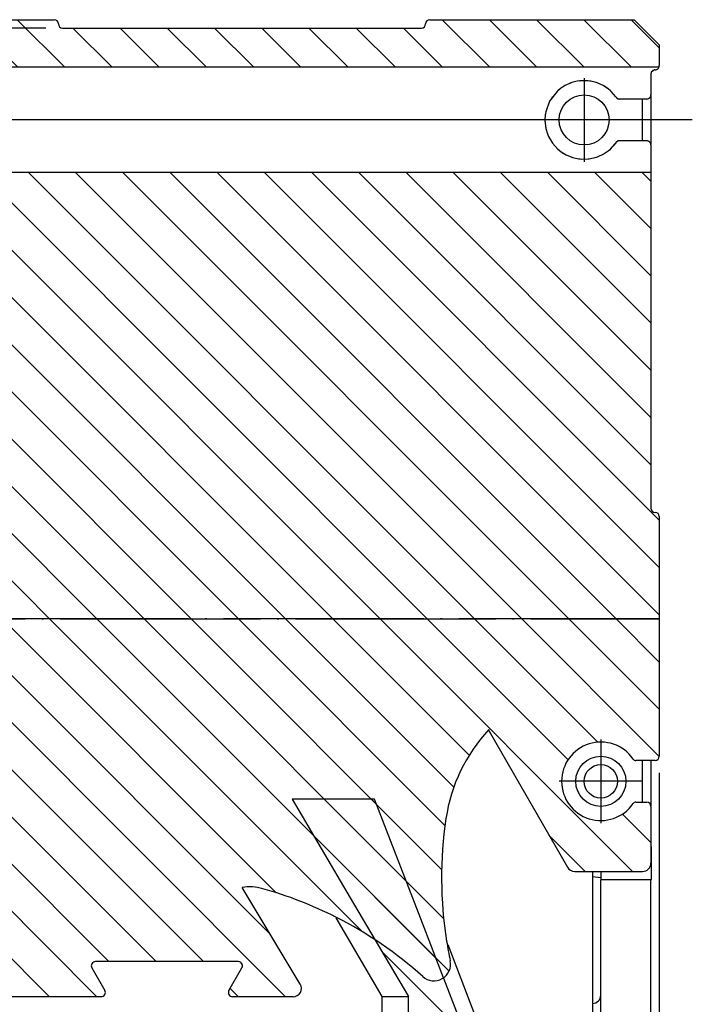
# Model space of a CAD drawing. Header units: inches. Extents: x -381 to 25822, y -418 to 176.
# Tile 4 of 48: x -281 to -241, y -103 to -44. Entities that reach past the tile are written whole.
import ezdxf

# ---------------------------------------------------------------- set-up
doc = ezdxf.new("R2010")
doc.units = ezdxf.units.IN
doc.linetypes.add('DOT_CENTER', pattern=[14, 12, -1, 0, -1])
doc.layers.add('1', color=7, linetype='Continuous')
doc.styles.add('CONVERTER_12', font='txt.shx', dxfattribs={"width": 0.9})
doc.dimstyles.new('ME10_DIM_10', dxfattribs={"dimtxt": 2, "dimasz": 2, "dimexe": 1, "dimexo": 1, "dimgap": 1, "dimtad": 1, "dimdec": 0, "dimdsep": 46, "dimtxsty": 'CONVERTER_12', "dimsah": 1, "dimcen": 0.09, "dimclrd": 2, "dimclre": 2, "dimclrt": 2, "dimadec": 0, "dimazin": 0, "dimtol": 1, "dimtp": 2.5, "dimtm": 0.5, "dimtfac": 0.75, "dimtdec": 1, "dimtix": 1, "dimtmove": 0, "dimatfit": 3, "dimfxl": 1, "dimtolj": 1, "dimtzin": 0, "dimarcsym": 0})
doc.dimstyles.new('ME10_DIM_11', dxfattribs={"dimtxt": 2, "dimasz": 2, "dimexe": 1, "dimexo": 1, "dimgap": 1, "dimtad": 1, "dimdsep": 46, "dimtxsty": 'CONVERTER_12', "dimsah": 1, "dimcen": 0.09, "dimclrd": 2, "dimclre": 2, "dimclrt": 2, "dimadec": 0, "dimazin": 0, "dimtol": 1, "dimtp": 2.5, "dimtm": 0.5, "dimtfac": 0.75, "dimtdec": 1, "dimtix": 1, "dimtmove": 0, "dimatfit": 3, "dimfxl": 1, "dimtolj": 1, "dimtzin": 0, "dimarcsym": 0})
doc.dimstyles.new('ME10_DIM_12', dxfattribs={"dimtxt": 2, "dimasz": 2, "dimexe": 1, "dimexo": 1, "dimgap": 1, "dimtad": 1, "dimdsep": 46, "dimtxsty": 'CONVERTER_12', "dimsah": 1, "dimcen": 0.09, "dimclrd": 2, "dimclre": 2, "dimclrt": 2, "dimadec": 0, "dimazin": 0, "dimtol": 1, "dimtp": 1.5, "dimtm": 1.5, "dimtfac": 0.75, "dimtdec": 1, "dimtix": 1, "dimtmove": 0, "dimatfit": 3, "dimfxl": 1, "dimtolj": 1, "dimtzin": 0, "dimarcsym": 0})
doc.dimstyles.new('ME10_DIM_14', dxfattribs={"dimtxt": 2, "dimasz": 2, "dimexe": 1, "dimexo": 1, "dimgap": 1, "dimtad": 1, "dimdsep": 46, "dimtxsty": 'CONVERTER_12', "dimsah": 1, "dimcen": 0.09, "dimclrd": 2, "dimclre": 2, "dimclrt": 2, "dimadec": 0, "dimazin": 0, "dimtol": 1, "dimtp": 1.5, "dimtm": 1.5, "dimtfac": 0.75, "dimtdec": 1, "dimtix": 1, "dimtmove": 0, "dimatfit": 3, "dimfxl": 1, "dimtolj": 1, "dimtzin": 0, "dimarcsym": 0})
pattern_1 = [(-45, (0, 0), (1.414213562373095, 1.414213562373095), [])]

# ---------------------------------------------------------------- blocks, each defined once
blk = doc.blocks.new('Modulo_izq__K___1', base_point=(-292.753200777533, -108.4538955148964))
at = {"linetype": 'Continuous'}
h = blk.add_hatch(dxfattribs=at)
h.set_pattern_fill('_USER', color=254, scale=2, angle=-45, pattern_type=0)
h.set_pattern_definition(pattern_1)
edge = h.paths.add_edge_path()
edge.add_line((-292.7531998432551, -44.3022945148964), (-292.7531998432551, -45.15229451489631))
edge.add_line((-292.7531998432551, -45.15229451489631), (-288.5031998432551, -45.15229451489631))
edge.add_line((-288.5031998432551, -45.15229451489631), (-288.5031998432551, -44.3022945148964))
edge.add_arc((-288.7531998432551, -44.3022945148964), 0.25, 0, 90)
edge.add_line((-288.7531998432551, -44.0522945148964), (-292.5031998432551, -44.0522945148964))
edge.add_arc((-292.5031998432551, -44.3022945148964), 0.25, 90, 180)
h = blk.add_hatch(dxfattribs=at)
h.set_pattern_fill('_USER', color=254, scale=2, angle=-45, pattern_type=0)
h.set_pattern_definition(pattern_1)
edge = h.paths.add_edge_path()
edge.add_line((-284.7531998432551, -45.15229451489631), (-286.0031998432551, -45.15229451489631))
edge.add_line((-286.0031998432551, -45.15229451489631), (-286.0031998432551, -44.3022945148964))
edge.add_arc((-285.7531998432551, -44.3022945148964), 0.25, 90, 180, ccw=False)
edge.add_line((-285.7531998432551, -44.0522945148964), (-279.0031998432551, -44.0522945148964))
edge.add_arc((-279.0031998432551, -44.3022945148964), 0.25, 0, 90, ccw=False)
edge.add_arc((-278.5031998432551, -44.3022945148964), 0.25, 180, 270)
edge.add_line((-278.5031998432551, -44.5522945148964), (-257.0031998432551, -44.5522945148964))
edge.add_arc((-257.0031998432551, -44.3022945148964), 0.25, 270, 360)
edge.add_arc((-256.5031998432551, -44.3022945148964), 0.25, 90, 180, ccw=False)
edge.add_line((-256.5031998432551, -44.0522945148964), (-244.2531998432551, -44.0522945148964))
edge.add_line((-244.2531998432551, -44.0522945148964), (-242.7531998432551, -45.5522945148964))
edge.add_line((-242.7531998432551, -45.5522945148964), (-242.7531998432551, -46.8022945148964))
edge.add_arc((-243.0031998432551, -46.80229451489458), 0.2499999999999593, 336.4218215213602, 359.99999999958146, ccw=False)
edge.add_line((-242.7740710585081, -46.90229451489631), (-284.7531998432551, -46.90229451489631))
edge.add_line((-284.7531998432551, -46.90229451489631), (-284.7531998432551, -45.15229451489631))
h = blk.add_hatch(dxfattribs=at)
h.set_pattern_fill('_USER', color=254, scale=2, angle=-45, pattern_type=0)
h.set_pattern_definition(pattern_1)
edge = h.paths.add_edge_path()
edge.add_line((-284.7531998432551, -54.95229451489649), (-292.7531998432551, -54.95229451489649))
edge.add_line((-292.7531998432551, -54.95229451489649), (-292.7531998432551, -58.05229400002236))
edge.add_arc((-292.5032003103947, -58.05229446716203), 0.2499995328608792, 179.9998929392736, 269.9998929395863)
edge.add_arc((-292.503200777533, -58.55229400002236), 0.25, 0, 90, ccw=False)
edge.add_line((-292.253200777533, -58.55229400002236), (-292.253200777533, -76.05229400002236))
edge.add_line((-292.253200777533, -76.05229400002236), (-292.503200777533, -76.05229400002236))
edge.add_arc((-292.503200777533, -76.30229400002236), 0.25, 90, 180)
edge.add_line((-292.753200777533, -76.30229400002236), (-292.753200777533, -79.92708994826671))
edge.add_line((-292.753200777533, -79.92708994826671), (-242.7531998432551, -79.92708994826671))
edge.add_line((-242.7531998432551, -79.92708994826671), (-242.7531998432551, -73.8022945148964))
edge.add_arc((-243.0031998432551, -73.8022945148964), 0.25, 0, 90)
edge.add_arc((-243.0031998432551, -73.3022945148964), 0.25, 180, 270, ccw=False)
edge.add_line((-243.2531998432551, -73.3022945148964), (-243.2567647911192, -53.20229451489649))
edge.add_line((-243.2567647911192, -53.20229451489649), (-284.7531998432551, -53.20229451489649))
edge.add_line((-284.7531998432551, -53.20229451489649), (-284.7531998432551, -54.95229451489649))
h = blk.add_hatch(dxfattribs=at)
h.set_pattern_fill('_USER', color=254, scale=2, angle=-45, pattern_type=0)
h.set_pattern_definition(pattern_1)
edge = h.paths.add_edge_path()
edge.add_line((-247.8222471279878, -95.05229409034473), (-243.7531998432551, -95.0522945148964))
edge.add_arc((-243.7531998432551, -94.5522945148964), 0.5, 270, 360)
edge.add_line((-243.2531998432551, -94.5522945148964), (-243.2531998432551, -91.15609622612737))
edge.add_arc((-243.5031998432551, -91.15609622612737), 0.25, 0, 90)
edge.add_line((-243.5031998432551, -90.90609622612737), (-244.1591470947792, -90.90609622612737))
edge.add_arc((-244.1591470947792, -91.10609622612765), 0.2000000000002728, 90, 145.3454309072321)
edge.add_arc((-246.2567648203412, -89.65609622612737), 2.350000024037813, 34.654568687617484, 325.3454313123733, ccw=False)
edge.add_arc((-244.1591470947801, -88.20609622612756), 0.1999999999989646, 214.6545690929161, 270)
edge.add_line((-244.1591470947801, -88.40609622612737), (-243.0031998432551, -88.40609622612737))
edge.add_arc((-243.0031998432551, -88.15609622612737), 0.25, 270, 360)
edge.add_line((-242.7531998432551, -88.15609622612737), (-242.7531998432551, -79.92708994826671))
edge.add_line((-242.7531998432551, -79.92708994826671), (-292.753200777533, -79.92708994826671))
edge.add_line((-292.753200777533, -79.92708994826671), (-292.753200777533, -81.2557785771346))
edge.add_arc((-292.503200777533, -81.2557785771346), 0.25, 180, 201.3067196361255)
edge.add_line((-292.7361129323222, -81.34661870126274), (-292.132115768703, -82.89525463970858))
edge.add_arc((-291.8992107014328, -82.80441727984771), 0.2499923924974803, 201.3067196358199, 291.6884654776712)
edge.add_arc((-291.7144315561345, -83.26901877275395), 0.2500054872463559, 21.604868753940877, 111.6884847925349, ccw=False)
edge.add_line((-291.4819901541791, -83.17696586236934), (-287.7707645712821, -92.5481342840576))
edge.add_arc((-288.0032007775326, -92.64018504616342), 0.2499998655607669, 5.461151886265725e-07, 21.604849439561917, ccw=False)
edge.add_line((-287.7532009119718, -92.64018504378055), (-287.753200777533, -102.0522940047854))
edge.add_arc((-287.253200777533, -102.0522940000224), 0.5, 180.0000005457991, 270)
edge.add_line((-287.253200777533, -102.5522940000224), (-276.1862134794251, -102.5522940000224))
edge.add_arc((-276.1862134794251, -102.3022940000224), 0.25, 270, 390.0000000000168)
edge.add_line((-275.9697071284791, -102.1772940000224), (-276.7491299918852, -100.8272940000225))
edge.add_arc((-276.5326237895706, -100.7022942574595), 0.2499997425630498, 89.99996593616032, 209.9999659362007, ccw=False)
edge.add_line((-276.5326236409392, -100.4522945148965), (-267.9737779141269, -100.4522945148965))
edge.add_arc((-267.9737777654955, -100.7022942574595), 0.2499997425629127, -29.9999659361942, 90.00003406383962, ccw=False)
edge.add_line((-267.7572715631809, -100.8272940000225), (-268.536694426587, -102.1772940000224))
edge.add_arc((-268.320188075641, -102.3022940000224), 0.2499999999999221, 149.9999999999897, 270.0000000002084)
edge.add_line((-268.3201880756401, -102.5522940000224), (-264.6914701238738, -102.5522940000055))
edge.add_arc((-264.6914701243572, -102.0522940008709), 0.4999999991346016, 270.0000000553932, 391.0161127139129)
edge.add_line((-264.2629589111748, -101.7946544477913), (-267.744107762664, -96.00473864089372))
edge.add_arc((-267.3204239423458, -98.9746699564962), 2.999999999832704, 74.41378556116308, 98.11890807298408, ccw=False)
edge.add_arc((-272.9628734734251, -119.2024420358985), 23.99999999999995, 63.162494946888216, 74.41378554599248, ccw=False)
edge.add_arc((-272.9628734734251, -119.2024420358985), 23.99999999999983, 48.06829312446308, 63.16249494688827, ccw=False)
edge.add_arc((-256.2567647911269, -100.6038955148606), 0.9999999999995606, 228.068293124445, 371.9317068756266)
edge.add_arc((-231.7968966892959, -95.43525425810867), 23.99999999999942, 189.0941509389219, 191.9317068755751, ccw=False)
edge.add_arc((-231.7968966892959, -95.43525425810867), 23.99999999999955, 171.5012243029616, 189.0941509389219, ccw=False)
edge.add_arc((-245.6431629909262, -93.3662183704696), 9.99999999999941, 137.1190173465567, 171.5012243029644, ccw=False)
edge.add_arc((-252.7229045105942, -86.52946592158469), 0.2499997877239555, 187.3483929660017, 209.8944074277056)
edge.add_line((-252.9396406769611, -86.65406659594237), (-248.2557194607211, -94.80149586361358))
edge.add_arc((-247.8222471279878, -94.5522945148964), 0.4999995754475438, 209.8944074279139, 270)
at = {"color": 7, "linetype": 'Continuous'}
for p, q in [((-288.7531998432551, -44.0522945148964), (-292.5031998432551, -44.0522945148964)), ((-285.7531998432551, -44.0522945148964), (-279.0031998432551, -44.0522945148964)), ((-256.5031998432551, -44.0522945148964), (-244.2531998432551, -44.0522945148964)), ((-244.2531998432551, -44.0522945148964), (-242.7531998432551, -45.5522945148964)), ((-292.7531998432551, -45.15229451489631), (-292.7531998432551, -44.3022945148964)), ((-288.5032017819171, -44.55389551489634), (-286.003201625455, -44.55389551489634)), ((-288.5031998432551, -44.3022945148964), (-288.5031998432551, -45.15229451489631)), ((-286.0031998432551, -45.15229451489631), (-286.0031998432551, -44.3022945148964)), ((-278.5031998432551, -44.5522945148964), (-257.0031998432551, -44.5522945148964)), ((-288.5031998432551, -45.15229451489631), (-292.7531998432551, -45.15229451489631)), ((-292.7531998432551, -45.15229451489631), (-292.7531998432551, -49.75229451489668)), ((-286.0031998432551, -45.05389551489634), (-288.5031998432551, -45.05389551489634)), ((-288.5031998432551, -45.15229451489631), (-288.5031998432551, -45.95824176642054)), ((-284.7531998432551, -45.15229451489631), (-286.0031998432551, -45.15229451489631)), ((-286.0031998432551, -45.15229451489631), (-286.0031998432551, -45.95824176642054)), ((-284.7531998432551, -45.15229451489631), (-284.7531998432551, -46.90229451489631)), ((-288.5106234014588, -46.01230293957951), (-288.5050119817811, -45.98520333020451)), ((-288.5050119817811, -45.98520333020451), (-288.5031998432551, -45.95824176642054)), ((-286.0031998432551, -45.95824176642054), (-286.0027536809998, -45.97153145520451)), ((-286.0027536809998, -45.97153145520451), (-285.9990724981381, -45.99863106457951)), ((-242.7531998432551, -45.5522945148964), (-242.7531998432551, -46.8022945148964)), ((-289.0535616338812, -46.54501778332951), (-289.1389612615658, -46.65317208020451)), ((-288.8262323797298, -46.30966622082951), (-289.0535616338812, -46.54501778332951)), ((-288.5894743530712, -46.12276080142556), (-288.8262323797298, -46.30966622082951)), ((-288.5894743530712, -46.12276080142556), (-288.5685419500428, -46.10605293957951)), ((-288.5685419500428, -46.10605293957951), (-288.5332254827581, -46.06357247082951)), ((-288.5332254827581, -46.06357247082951), (-288.5106234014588, -46.01230293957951)), ((-285.9990724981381, -45.99863106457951), (-285.9914431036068, -46.02573067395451)), ((-285.9914431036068, -46.02573067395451), (-285.9652971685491, -46.07529122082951)), ((-285.9652971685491, -46.07529122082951), (-285.9476999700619, -46.09653145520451)), ((-285.9476999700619, -46.09653145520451), (-285.926928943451, -46.11533028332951)), ((-285.926928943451, -46.11533028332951), (-285.9169253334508, -46.12276080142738)), ((-285.8062319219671, -46.20419747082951), (-285.9169253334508, -46.12276080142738)), ((-285.5628237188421, -46.42319161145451), (-285.8062319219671, -46.20419747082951)), ((-285.3673853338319, -46.65341622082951), (-285.5628237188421, -46.42319161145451)), ((-289.3973917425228, -47.09409004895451), (-289.4974169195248, -47.35825020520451)), ((-289.2961954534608, -46.89462715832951), (-289.3973917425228, -47.09409004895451)), ((-289.2435411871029, -46.80649239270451), (-289.2961954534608, -46.89462715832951)), ((-289.1389612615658, -46.65317208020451), (-289.2435411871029, -46.80649239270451)), ((-285.352351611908, -46.67392403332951), (-285.3673853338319, -46.65341622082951)), ((-285.2102884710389, -46.89438301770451), (-285.352351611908, -46.67392403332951)), ((-285.1816782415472, -46.94614083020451), (-285.2102884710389, -46.89438301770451)), ((-285.0461039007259, -47.24863106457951), (-285.1816782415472, -46.94614083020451)), ((-284.7531998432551, -46.90229451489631), (-284.7531998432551, -47.84064364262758)), ((-242.7740710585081, -46.90229451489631), (-284.7531998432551, -46.90229451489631)), ((-243.0457205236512, -47.05600411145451), (-243.2314123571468, -47.20029122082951)), ((-243.1983474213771, -47.14643563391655), (-243.207155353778, -47.1582436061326)), ((-243.1232192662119, -47.08358714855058), (-243.1360353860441, -47.09091518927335)), ((-243.0031998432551, -47.0522945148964), (-243.0457205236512, -47.05600411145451)), ((-243.0031998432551, -47.0522945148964), (-242.9711489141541, -47.05014473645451)), ((-242.9711489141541, -47.05014473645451), (-242.9592642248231, -47.04843575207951)), ((-242.9592642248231, -47.04843575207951), (-242.943286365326, -47.04501778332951)), ((-242.943286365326, -47.04501778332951), (-242.9243673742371, -47.03964668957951)), ((-242.9243673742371, -47.03964668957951), (-242.8612360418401, -47.00815254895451)), ((-242.8612360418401, -47.00815254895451), (-242.8485578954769, -46.99863106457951)), ((-242.8485578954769, -46.99863106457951), (-242.8327669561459, -46.98520333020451)), ((-242.8327669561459, -46.98520333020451), (-242.80880874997, -46.95956856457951)), ((-242.80880874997, -46.95956856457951), (-242.7858862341, -46.92587715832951)), ((-242.7858862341, -46.92587715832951), (-242.7740710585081, -46.90229451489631)), ((-289.5798143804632, -47.72470528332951), (-289.598933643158, -47.91440254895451)), ((-289.5118936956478, -47.40683418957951), (-289.5798143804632, -47.72470528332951)), ((-289.4974169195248, -47.35825020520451), (-289.5118936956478, -47.40683418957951)), ((-285.009040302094, -47.35825020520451), (-285.0461039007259, -47.24863106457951)), ((-284.9553255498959, -47.56332833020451), (-285.009040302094, -47.35825020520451)), ((-284.9089731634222, -47.89120918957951), (-284.9553255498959, -47.56332833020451)), ((-247.6632418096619, -47.73935372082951), (-247.9839968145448, -47.81918770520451)), ((-247.503402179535, -47.71689278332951), (-247.6632418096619, -47.73935372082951)), ((-247.432507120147, -47.71317338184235), (-247.5523132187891, -47.72376584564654)), ((-247.2567648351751, -47.70395333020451), (-247.503402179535, -47.71689278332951)), ((-247.0103010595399, -47.71689278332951), (-247.2567648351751, -47.70395333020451)), ((-246.8502859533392, -47.73935372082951), (-247.0103010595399, -47.71689278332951)), ((-246.7906042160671, -47.7542156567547), (-246.918056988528, -47.72984086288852)), ((-246.5296930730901, -47.81918770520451), (-246.8502859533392, -47.73935372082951)), ((-243.2451970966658, -47.24207799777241), (-243.2531998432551, -47.3022945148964)), ((-243.2531998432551, -47.3022945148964), (-243.2531998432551, -48.55389551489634)), ((-243.2451970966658, -47.24207799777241), (-243.248038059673, -47.25397437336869)), ((-243.2314123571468, -47.20029122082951), (-243.2451970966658, -47.24207799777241)), ((-289.598933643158, -47.91440254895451), (-289.6031641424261, -48.05356270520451)), ((-289.6031641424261, -48.05356270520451), (-289.5581011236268, -48.51327950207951)), ((-284.9255403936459, -48.37802559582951), (-284.908805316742, -48.21664864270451)), ((-284.9074663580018, -47.91440254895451), (-284.9089731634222, -47.89120918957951)), ((-284.908805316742, -48.21664864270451), (-284.9074663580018, -47.91440254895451)), ((-284.7531998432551, -47.84064364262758), (-284.7531998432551, -53.20229451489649)), ((-248.868068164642, -48.34335762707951), (-249.3255838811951, -48.93930489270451)), ((-248.8279833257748, -48.30649239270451), (-248.8917893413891, -48.37030369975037)), ((-248.8279833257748, -48.30649239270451), (-248.868068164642, -48.34335762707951)), ((-248.6717047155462, -48.17758614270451), (-248.8279833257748, -48.30649239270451)), ((-248.6468645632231, -48.16112837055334), (-248.753328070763, -48.24491308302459)), ((-248.434030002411, -48.02011543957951), (-248.6717047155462, -48.17758614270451)), ((-248.3873366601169, -47.99848252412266), (-248.5042322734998, -48.06662775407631)), ((-248.0467117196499, -47.84064364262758), (-248.434030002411, -48.02011543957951)), ((-247.9839968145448, -47.81918770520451), (-248.1136896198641, -47.87170249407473)), ((-247.9839968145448, -47.81918770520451), (-248.0467117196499, -47.84064364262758)), ((-246.4668178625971, -47.84064364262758), (-246.579283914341, -47.80683860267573)), ((-246.4668178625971, -47.84064364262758), (-246.5296930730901, -47.81918770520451)), ((-246.0788721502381, -48.02035958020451), (-246.4668178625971, -47.84064364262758)), ((-245.8242124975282, -48.19101387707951), (-246.0788721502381, -48.02035958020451)), ((-245.8242124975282, -48.19101387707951), (-246.030620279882, -48.0526944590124)), ((-245.6850695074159, -48.30673653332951), (-245.8242124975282, -48.19101387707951)), ((-245.6289919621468, -48.36175951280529), (-245.7012889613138, -48.29324711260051)), ((-245.6449732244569, -48.34360176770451), (-245.6850695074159, -48.30673653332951)), ((-289.5581011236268, -48.51327950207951), (-289.5126528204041, -48.70151192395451)), ((-289.5126528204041, -48.70151192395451), (-289.421500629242, -48.96200997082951)), ((-285.0849031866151, -48.96200997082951), (-285.0444216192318, -48.85800606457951)), ((-285.0444216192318, -48.85800606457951), (-284.9545778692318, -48.54404122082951)), ((-284.9545778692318, -48.54404122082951), (-284.948306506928, -48.51327950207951)), ((-284.948306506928, -48.51327950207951), (-284.9255403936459, -48.37802559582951)), ((-249.3006569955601, -48.89949229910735), (-249.3492637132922, -48.98749632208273)), ((-249.150699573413, -48.66441279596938), (-249.1818024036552, -48.70966073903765)), ((-245.355964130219, -48.67197090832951), (-245.6449732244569, -48.34360176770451)), ((-245.323666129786, -48.7176210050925), (-245.355964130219, -48.67197090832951)), ((-245.323666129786, -48.7176210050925), (-245.3030962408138, -48.74277168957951)), ((-245.323666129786, -48.7176210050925), (-245.2210192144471, -48.79404122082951)), ((-245.3030962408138, -48.74277168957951), (-245.292916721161, -48.75253731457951)), ((-245.292916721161, -48.75253731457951), (-245.2823805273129, -48.76132637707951)), ((-245.2823805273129, -48.76132637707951), (-245.2341799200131, -48.78940254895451)), ((-245.2341799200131, -48.78940254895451), (-245.2210192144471, -48.79404122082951)), ((-245.2210192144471, -48.79404122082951), (-245.208098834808, -48.79770333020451)), ((-245.208098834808, -48.79770333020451), (-245.1801046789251, -48.80283028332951)), ((-245.208098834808, -48.79770333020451), (-245.1801046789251, -48.80283028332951)), ((-245.1801046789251, -48.80283028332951), (-245.1591470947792, -48.80389551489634)), ((-243.5031998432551, -48.80389551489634), (-245.1591470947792, -48.80389551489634)), ((-243.7567657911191, -51.30389551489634), (-243.7567657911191, -48.80389551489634)), ((-243.5031998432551, -48.80389551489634), (-243.4770616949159, -48.80258614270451)), ((-243.5031998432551, -48.80389551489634), (-243.4770616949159, -48.80258614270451)), ((-243.4770616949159, -48.80258614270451), (-243.464469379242, -48.80087715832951)), ((-243.464469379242, -48.80087715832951), (-243.3780226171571, -48.77035958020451)), ((-243.464469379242, -48.80087715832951), (-243.3933557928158, -48.77841622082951)), ((-243.3933557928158, -48.77841622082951), (-243.3780226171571, -48.77035958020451)), ((-243.3780226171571, -48.77035958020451), (-243.3586859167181, -48.75790840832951)), ((-243.3586859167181, -48.75790840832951), (-243.335807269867, -48.73959786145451)), ((-243.335807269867, -48.73959786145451), (-243.3212046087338, -48.72519356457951)), ((-243.3212046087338, -48.72519356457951), (-243.3008913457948, -48.70077950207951)), ((-243.3008913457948, -48.70077950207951), (-243.2914843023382, -48.68686348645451)), ((-243.2914843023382, -48.68686348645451), (-243.2747034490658, -48.65536934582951)), ((-243.2747034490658, -48.65536934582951), (-243.2627043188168, -48.62216622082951)), ((-243.2627043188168, -48.62216622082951), (-243.2586340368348, -48.60580879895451)), ((-243.2586340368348, -48.60580879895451), (-243.2531998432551, -48.55389551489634)), ((-243.2567647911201, -48.5940942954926), (-243.2531998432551, -48.55389551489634)), ((-243.2567647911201, -48.5940942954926), (-243.2567647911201, -51.5139363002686)), ((-289.421500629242, -48.96200997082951), (-289.400187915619, -49.01132637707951)), ((-289.400187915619, -49.01132637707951), (-289.246135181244, -49.30112129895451)), ((-289.246135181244, -49.30112129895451), (-289.0531877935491, -49.56650215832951)), ((-285.4626955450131, -49.57748848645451), (-285.3520998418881, -49.43710762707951)), ((-285.3520998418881, -49.43710762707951), (-285.1781229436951, -49.15878731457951)), ((-285.1781229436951, -49.15878731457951), (-285.0849031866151, -48.96200997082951)), ((-249.3255838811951, -48.93930489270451), (-249.5549940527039, -49.56406075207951)), ((-292.7531998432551, -49.75229451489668), (-292.4532005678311, -50.0522945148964)), ((-292.4532005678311, -50.0522945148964), (-292.7531998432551, -50.35229306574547)), ((-289.0531877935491, -49.56650215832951), (-289.0437120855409, -49.57773262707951)), ((-289.0437120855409, -49.57773262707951), (-288.8263697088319, -49.80136543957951)), ((-288.8263697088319, -49.80136543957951), (-288.567798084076, -50.00375801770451)), ((-288.567798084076, -50.00375801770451), (-288.4928558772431, -50.0522945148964)), ((-288.4928558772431, -50.0522945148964), (-288.2830461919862, -50.16830879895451)), ((-286.3730997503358, -50.23495918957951), (-286.078532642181, -50.09116036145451)), ((-286.078532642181, -50.09116036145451), (-286.0135438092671, -50.0522945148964)), ((-286.0135438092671, -50.0522945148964), (-285.805583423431, -49.90683418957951)), ((-285.805583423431, -49.90683418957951), (-285.5625223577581, -49.68784004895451)), ((-285.5625223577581, -49.68784004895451), (-285.4626955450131, -49.57748848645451)), ((-249.5857366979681, -49.74106270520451), (-249.6067346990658, -50.05331856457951)), ((-249.6067346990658, -50.05331856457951), (-249.599341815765, -50.24057442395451)), ((-249.6067346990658, -50.05331856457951), (-249.6055426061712, -50.12924629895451)), ((-249.5580515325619, -49.57870918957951), (-249.5857366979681, -49.74106270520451)), ((-249.541584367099, -49.52271701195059), (-249.5792230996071, -49.70286515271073)), ((-249.5549940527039, -49.56406075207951), (-249.5580515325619, -49.57870918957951)), ((-292.7531998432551, -50.35229306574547), (-292.7531998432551, -54.95229451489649)), ((-288.2830461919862, -50.16830879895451), (-287.9795450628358, -50.29086739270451)), ((-287.9795450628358, -50.29086739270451), (-287.8977503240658, -50.31576973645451)), ((-287.8977503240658, -50.31576973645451), (-287.6606325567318, -50.37021309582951)), ((-287.6606325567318, -50.37021309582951), (-287.3347773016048, -50.40439278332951)), ((-287.3347773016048, -50.40439278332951), (-287.2532000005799, -50.40585762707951)), ((-287.2532000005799, -50.40585762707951), (-287.0081743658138, -50.39291817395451)), ((-287.0081743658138, -50.39291817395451), (-286.6848253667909, -50.33603340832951)), ((-286.6848253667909, -50.33603340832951), (-286.608649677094, -50.31576973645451)), ((-286.608649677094, -50.31576973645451), (-286.3730997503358, -50.23495918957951)), ((-249.6055426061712, -50.12924629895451), (-249.599341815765, -50.24057442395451)), ((-249.599341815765, -50.24057442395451), (-249.5553640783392, -50.54282051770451)), ((-249.5668823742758, -50.46365864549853), (-249.534492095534, -50.61975243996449)), ((-249.5553640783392, -50.54282051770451), (-249.5491747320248, -50.57114083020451)), ((-249.5491747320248, -50.57114083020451), (-249.4523539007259, -50.89169747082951)), ((-249.4523539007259, -50.89169747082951), (-249.4034532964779, -51.01010567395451)), ((-249.4034532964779, -51.01010567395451), (-249.3907350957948, -51.03818184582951)), ((-249.3907350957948, -51.03818184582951), (-249.1574434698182, -51.43588692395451)), ((-249.1662601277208, -51.42085668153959), (-249.1407005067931, -51.45806563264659)), ((-249.1574434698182, -51.43588692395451), (-248.8292917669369, -51.80038887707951)), ((-249.1280074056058, -51.47487965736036), (-249.095999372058, -51.51519013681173)), ((-248.8292917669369, -51.80038887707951), (-248.7299627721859, -51.88486153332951)), ((-248.7896881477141, -51.8340691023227), (-248.6850978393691, -51.91650958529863)), ((-245.8178247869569, -51.91196114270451), (-245.6852716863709, -51.80136543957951)), ((-245.699679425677, -51.81338653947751), (-245.670472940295, -51.78559282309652)), ((-245.6852716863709, -51.80136543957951), (-245.412911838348, -51.51108223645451)), ((-245.4569659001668, -51.55803539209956), (-245.3825366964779, -51.47086631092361)), ((-245.412911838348, -51.51108223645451), (-245.3561167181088, -51.43588692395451)), ((-245.3561167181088, -51.43588692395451), (-245.323666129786, -51.39017002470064)), ((-245.2210211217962, -51.31381661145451), (-245.323666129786, -51.39017002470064)), ((-245.3030962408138, -51.36508614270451), (-245.323666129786, -51.39017002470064)), ((-245.2929224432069, -51.35532051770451), (-245.3030962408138, -51.36508614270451)), ((-245.2082437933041, -51.30991036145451), (-245.2210211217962, -51.31381661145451)), ((-245.1801065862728, -51.30502754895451), (-245.2082437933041, -51.30991036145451)), ((-245.1801065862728, -51.30502754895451), (-245.2082437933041, -51.30991036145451)), ((-245.1591470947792, -51.30389551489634), (-245.1801065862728, -51.30502754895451)), ((-243.5031998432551, -51.30389551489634), (-245.1591470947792, -51.30389551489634)), ((-243.4884508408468, -51.30463341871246), (-243.5031998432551, -51.30389551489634)), ((-243.4770616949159, -51.30527168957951), (-243.5031998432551, -51.30389551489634)), ((-243.4644579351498, -51.30698067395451), (-243.4770616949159, -51.30527168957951)), ((-243.4259409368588, -51.31625801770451), (-243.4644579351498, -51.30698067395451)), ((-243.3780226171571, -51.33749825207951), (-243.4644579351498, -51.30698067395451)), ((-243.3933557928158, -51.32944161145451), (-243.4259409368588, -51.31625801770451)), ((-243.3780226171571, -51.33749825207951), (-243.3933557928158, -51.32944161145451)), ((-243.3586573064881, -51.34994942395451), (-243.3780226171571, -51.33749825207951)), ((-243.3358053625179, -51.36825997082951), (-243.3586573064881, -51.34994942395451)), ((-243.3211779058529, -51.38242012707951), (-243.3358053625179, -51.36825997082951)), ((-243.3116163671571, -51.39340645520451), (-243.3211779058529, -51.38242012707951)), ((-243.3008913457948, -51.40707833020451), (-243.3211779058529, -51.38242012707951)), ((-243.3008913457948, -51.40707833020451), (-243.3116163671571, -51.39340645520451)), ((-243.2914671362, -51.42099434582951), (-243.3008913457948, -51.40707833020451)), ((-243.2747034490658, -51.45248848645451), (-243.2914671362, -51.42099434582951)), ((-243.2626985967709, -51.48569161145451), (-243.2747034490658, -51.45248848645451)), ((-243.2531998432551, -51.55389551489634), (-243.2626985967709, -51.48569161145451)), ((-243.2558988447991, -51.52812339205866), (-243.2567647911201, -51.5139363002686)), ((-243.2531998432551, -51.55389551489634), (-243.2567647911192, -53.20229451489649)), ((-248.7299627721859, -51.88486153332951), (-248.485270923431, -52.05746895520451)), ((-248.5270701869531, -52.02798344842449), (-248.324269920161, -52.14647255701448)), ((-248.485270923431, -52.05746895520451), (-248.4322618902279, -52.08896309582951)), ((-248.4322618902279, -52.08896309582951), (-248.33689064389, -52.14120918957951)), ((-248.33689064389, -52.14120918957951), (-247.983302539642, -52.28867012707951)), ((-247.983302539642, -52.28867012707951), (-247.9502195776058, -52.29916817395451)), ((-247.9618338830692, -52.29548266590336), (-247.9147051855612, -52.30707132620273)), ((-247.9502195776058, -52.29916817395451), (-247.5761103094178, -52.38242012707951)), ((-247.5761103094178, -52.38242012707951), (-247.427125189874, -52.39511700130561)), ((-247.5761103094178, -52.38242012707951), (-247.5025667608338, -52.39145333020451)), ((-247.5025667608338, -52.39145333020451), (-247.246071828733, -52.4039095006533)), ((-247.246071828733, -52.4039095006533), (-247.0117544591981, -52.39120918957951)), ((-247.246071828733, -52.4039095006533), (-247.0117544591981, -52.39120918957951)), ((-247.0117544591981, -52.39120918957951), (-246.9482721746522, -52.38364083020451)), ((-247.0117544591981, -52.39120918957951), (-246.9933219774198, -52.38901166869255)), ((-246.9933219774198, -52.38901166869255), (-246.9482721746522, -52.38364083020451)), ((-246.9482721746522, -52.38364083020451), (-246.5287107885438, -52.28842598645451)), ((-246.5667315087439, -52.29708404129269), (-246.451356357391, -52.26157051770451)), ((-246.5287107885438, -52.28842598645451), (-246.451356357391, -52.26157051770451)), ((-246.451356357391, -52.26157051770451), (-246.0786928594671, -52.08725411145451)), ((-246.0786928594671, -52.08725411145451), (-246.0459494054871, -52.06796700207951)), ((-246.0459494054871, -52.06796700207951), (-245.8178247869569, -51.91196114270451)), ((-284.7531998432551, -53.20229451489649), (-284.7531998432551, -54.95229451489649)), ((-243.2567647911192, -53.20229451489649), (-284.7531998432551, -53.20229451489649)), ((-243.2567647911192, -53.20229451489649), (-243.2531998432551, -73.3022945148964)), ((-284.7531998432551, -54.95229451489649), (-292.7531998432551, -54.95229451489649)), ((-292.7531998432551, -58.05229400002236), (-292.7531998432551, -54.95229451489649)), ((-292.253200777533, -76.05229400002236), (-292.2567647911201, -58.51390684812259)), ((-292.253200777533, -76.05229400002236), (-292.253200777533, -58.55229400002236)), ((-242.7531998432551, -73.8022945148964), (-242.7531998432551, -79.92708994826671)), ((-292.503200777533, -76.05229400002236), (-292.253200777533, -76.05229400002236)), ((-292.753200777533, -79.92708994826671), (-292.753200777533, -76.30229400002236)), ((-292.753200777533, -81.2557785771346), (-292.753200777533, -79.92708994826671)), ((-242.7531998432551, -79.92708994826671), (-242.7531998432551, -88.15609622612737)), ((-292.132115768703, -82.89525463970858), (-292.7361129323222, -81.34661870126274)), ((-291.6863031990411, -83.02079675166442), (-288.0567647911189, -92.35389551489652)), ((-287.7707645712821, -92.5481342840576), (-291.4819901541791, -83.17696586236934)), ((-252.9396406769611, -86.65406659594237), (-248.2557194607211, -94.80149586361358)), ((-243.0031998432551, -88.40609622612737), (-244.1591470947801, -88.40609622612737)), ((-243.7567657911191, -90.90609622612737), (-243.7567657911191, -88.40609622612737)), ((-243.2567647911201, -88.4061897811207), (-243.2567647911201, -91.11597655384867)), ((-244.1591470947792, -90.90609622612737), (-243.5031998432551, -90.90609622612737)), ((-243.2531998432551, -91.15609622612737), (-243.2531998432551, -94.5522945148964)), ((-288.0567647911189, -101.0538955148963), (-288.0567647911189, -92.35389551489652)), ((-287.753200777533, -102.0522940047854), (-287.7532009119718, -92.64018504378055)), ((-243.2532000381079, -93.55389551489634), (-243.226764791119, -93.55389551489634)), ((-243.226764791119, -95.53389551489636), (-243.226764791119, -93.55389551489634)), ((-247.8222471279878, -95.05229409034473), (-243.7531998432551, -95.0522945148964)), ((-246.7567647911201, -95.05229409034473), (-246.7567647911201, -103.9538951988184)), ((-246.7567648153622, -95.36277971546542), (-246.2567647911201, -95.40650483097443)), ((-246.2567647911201, -95.05229409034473), (-246.2567647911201, -95.55389551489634)), ((-264.2629589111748, -101.7946544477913), (-267.744107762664, -96.00473864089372)), ((-246.2567647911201, -103.4538955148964), (-246.2567647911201, -95.55389551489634)), ((-243.2567647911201, -95.55389551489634), (-246.2567647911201, -95.55389551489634)), ((-243.2567647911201, -95.53389551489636), (-243.226764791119, -95.53389551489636)), ((-243.2567647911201, -95.53389551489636), (-243.2567647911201, -95.55389551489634)), ((-243.2567647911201, -103.4538955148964), (-243.2567647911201, -95.55389551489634)), ((-267.9737779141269, -100.4522945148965), (-276.5326236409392, -100.4522945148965)), ((-288.0567647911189, -103.0538955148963), (-288.0567647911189, -101.0538955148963)), ((-287.7532008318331, -101.0538955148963), (-288.0567647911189, -101.0538955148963)), ((-276.7491299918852, -100.8272940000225), (-275.9697071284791, -102.1772940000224)), ((-268.536694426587, -102.1772940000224), (-267.7572715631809, -100.8272940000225)), ((-276.1862134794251, -102.5522940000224), (-287.253200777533, -102.5522940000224)), ((-285.0567647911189, -103.0538955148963), (-285.0567647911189, -102.5522940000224)), ((-284.5571037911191, -102.5522940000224), (-284.5571037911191, -103.9538951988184)), ((-264.6914701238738, -102.5522940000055), (-268.3201880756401, -102.5522940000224)), ((-288.0567647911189, -103.0538955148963), (-288.0567647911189, -103.4538955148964)), ((-288.0567647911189, -103.0538955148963), (-285.0567647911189, -103.0538955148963)), ((-285.0567647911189, -103.0538955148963), (-285.0567647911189, -103.4538955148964)), ((-287.9475016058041, -104.4935041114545), (-287.7532133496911, -105.0914736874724)), ((-284.4709772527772, -104.8680158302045), (-284.19514477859, -105.0523419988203)), ((-284.0611352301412, -105.0523420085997), (-284.1177629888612, -105.0145002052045)), ((-252.7531979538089, -105.4538955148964), (-248.2567647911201, -105.4538955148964)), ((-252.753197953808, -108.4538955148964), (-248.2567647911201, -108.4538955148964))]:
    blk.add_line(p, q, dxfattribs=at)
at = {"color": 2, "linetype": 'DOT_CENTER'}
for p, q in [((-242.7531998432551, -79.92708994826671), (-292.753200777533, -79.92708994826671)), ((-292.753200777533, -79.92708994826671), (-242.7531998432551, -79.92708994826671))]:
    blk.add_line(p, q, dxfattribs=at)
at = {"color": 7, "linetype": 'Continuous'}
for centre, radius in [((-287.2567647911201, -48.05389551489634), 1.5), ((-247.2567647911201, -50.05389551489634), 1.5), ((-246.2567647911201, -89.65650483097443), 1.5), ((-246.2567647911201, -89.65650483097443), 1)]:
    blk.add_circle(centre, radius, dxfattribs=at)
for centre, radius, start, end in [((-292.5031998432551, -44.3022945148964), 0.25, 90, 180), ((-288.7531998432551, -44.3022945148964), 0.25, 0, 90), ((-285.7531998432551, -44.3022945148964), 0.25, 90, 180), ((-279.0031998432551, -44.3022945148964), 0.25, 0, 90), ((-256.5031998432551, -44.3022945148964), 0.25, 90, 180), ((-278.5031998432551, -44.3022945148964), 0.25, 180, 270), ((-257.0031998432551, -44.3022945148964), 0.25, 270, 0), ((-243.0031998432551, -46.80229451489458), 0.2499999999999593, 336.4218215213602, 359.9999999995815), ((-292.5032003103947, -58.05229446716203), 0.2499995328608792, 179.9998929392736, 269.9998929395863), ((-292.503200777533, -58.55229400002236), 0.25, 0, 90), ((-243.0031998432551, -73.3022945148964), 0.25, 180, 270), ((-243.0031998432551, -73.8022945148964), 0.25, 0, 90), ((-292.503200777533, -76.30229400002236), 0.25, 90, 180), ((-292.503200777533, -81.2557785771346), 0.25, 180, 201.3067196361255), ((-291.8992107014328, -82.80441727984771), 0.2499923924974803, 201.3067196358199, 291.6884654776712), ((-291.7144315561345, -83.26901877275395), 0.2500054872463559, 21.60486875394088, 111.6884847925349), ((-245.6431629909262, -93.3662183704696), 9.99999999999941, 137.1190173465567, 171.5012243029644), ((-252.7229045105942, -86.52946592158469), 0.2499997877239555, 187.3483929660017, 209.8944074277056), ((-246.2567648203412, -89.65609622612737), 2.350000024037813, 34.65456868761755, 325.3454313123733), ((-244.1591470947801, -88.20609622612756), 0.1999999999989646, 214.6545690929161, 270), ((-243.0031998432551, -88.15609622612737), 0.25, 270, 0), ((-244.1591470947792, -91.10609622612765), 0.2000000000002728, 90, 145.3454309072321), ((-243.5031998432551, -91.15609622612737), 0.25, 0, 90), ((-231.7968966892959, -95.43525425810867), 23.99999999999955, 171.5012243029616, 189.0941509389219), ((-288.0032007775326, -92.64018504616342), 0.2499998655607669, 5.4611527e-07, 21.60484943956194), ((-247.8222471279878, -94.5522945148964), 0.4999995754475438, 209.8944074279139, 270), ((-243.7531998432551, -94.5522945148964), 0.5, 270, 0), ((-267.3204239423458, -98.9746699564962), 2.999999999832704, 74.41378556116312, 98.11890807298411), ((-272.9628734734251, -119.2024420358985), 23.99999999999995, 63.16249494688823, 74.41378554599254), ((-272.9628734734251, -119.2024420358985), 23.99999999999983, 48.06829312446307, 63.16249494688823), ((-231.7968966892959, -95.43525425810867), 23.99999999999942, 189.0941509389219, 191.9317068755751), ((-276.5326237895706, -100.7022942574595), 0.2499997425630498, 89.99996593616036, 209.9999659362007), ((-267.9737777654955, -100.7022942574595), 0.2499997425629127, 330.0000340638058, 90.00003406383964), ((-256.2567647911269, -100.6038955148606), 0.9999999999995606, 228.068293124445, 11.93170687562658), ((-264.6914701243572, -102.0522940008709), 0.4999999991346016, 270.0000000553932, 31.01611271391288), ((-287.253200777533, -102.0522940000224), 0.5, 180.0000005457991, 270), ((-276.1862134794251, -102.3022940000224), 0.25, 270, 30.00000000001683), ((-268.320188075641, -102.3022940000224), 0.2499999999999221, 149.9999999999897, 270.0000000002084), ((-246.7567647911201, -102.4538955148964), 0.5, 270, 0), ((-283.0567601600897, -103.4539395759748), 5.000004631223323, 179.999495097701, 192.0000599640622), ((-283.0567981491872, -103.4538149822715), 1.999966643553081, 180.0023071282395, 225.0004404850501), ((-248.2567647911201, -103.4538955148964), 2, 270, 0), ((-248.2567647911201, -103.4538955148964), 5, 270, 0), ((-283.057123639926, -103.9538472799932), 1.499980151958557, 180.0018303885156, 225.0003666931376), ((-248.2567558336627, -103.9538817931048), 1.499991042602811, 292.4997303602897, 359.9994879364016)]:
    blk.add_arc(centre, radius, start, end, dxfattribs=at)
at = {"layer": '1', "color": 2, "linetype": 'DOT_CENTER'}
for p, q in [((-287.2567647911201, -45.55389551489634), (-287.2567647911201, -50.55389551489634)), ((-247.2567647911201, -47.55389551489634), (-247.2567647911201, -52.55389551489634)), ((-284.7567647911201, -48.05389551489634), (-289.7567647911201, -48.05389551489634)), ((-240.774071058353, -50.0522945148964), (-294.7531998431, -50.0522945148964)), ((-244.7567647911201, -50.05389551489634), (-249.7567647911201, -50.05389551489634)), ((-246.2567647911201, -87.15650483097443), (-246.2567647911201, -92.15650483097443)), ((-243.7567647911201, -89.65650483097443), (-248.7567647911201, -89.65650483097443))]:
    blk.add_line(p, q, dxfattribs=at)
blk = doc.blocks.new('CABEZA__2', base_point=(-287.753200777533, -130.5000000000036))
at = {"linetype": 'Continuous'}
h = blk.add_hatch(dxfattribs=at)
h.set_pattern_fill('_USER', color=254, scale=2, angle=-45, pattern_type=0)
h.set_pattern_definition(pattern_1)
edge = h.paths.add_edge_path()
edge.add_line((-281.253200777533, -106.9000000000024), (-287.353200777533, -106.9000000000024))
edge.add_arc((-287.353200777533, -106.3000000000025), 0.6000000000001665, 228.1896851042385, 270, ccw=False)
edge.add_line((-287.753200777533, -106.7472135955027), (-287.753200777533, -105.0522940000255))
edge.add_line((-287.753200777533, -105.0522940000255), (-284.2588971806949, -105.0522940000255))
edge.add_line((-284.2588971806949, -105.0522940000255), (-284.0786320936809, -105.0522940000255))
edge.add_line((-284.0786320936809, -105.0522940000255), (-257.780898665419, -105.0522940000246))
edge.add_line((-257.780898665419, -105.0522940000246), (-257.780898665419, -102.5422940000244))
edge.add_line((-257.780898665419, -102.5422940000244), (-259.7671743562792, -99.17564339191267))
edge.add_line((-259.7671743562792, -99.17564339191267), (-261.2651910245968, -96.63657051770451))
edge.add_line((-261.2651910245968, -96.63657051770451), (-264.7478670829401, -90.73000000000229))
edge.add_line((-264.7478670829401, -90.73000000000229), (-259.817735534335, -90.73000000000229))
edge.add_line((-259.817735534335, -90.73000000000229), (-257.044747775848, -97.89096504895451))
edge.add_line((-257.044747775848, -97.89096504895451), (-255.6793366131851, -101.4176861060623))
edge.add_line((-255.6793366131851, -101.4176861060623), (-255.658395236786, -101.4717755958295))
edge.add_line((-255.658395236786, -101.4717755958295), (-254.2721219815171, -105.0522940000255))
edge.add_line((-254.2721219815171, -105.0522940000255), (-252.753200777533, -105.0522940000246))
edge.add_line((-252.753200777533, -105.0522940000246), (-252.753200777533, -106.7472135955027))
edge.add_arc((-253.1532007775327, -106.300000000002), 0.6000000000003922, 269.9999999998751, 311.81031489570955, ccw=False)
edge.add_line((-253.153200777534, -106.9000000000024), (-259.253200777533, -106.9000000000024))
edge.add_line((-259.253200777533, -106.9000000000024), (-259.253200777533, -108.6500000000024))
edge.add_line((-259.253200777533, -108.6500000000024), (-281.253200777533, -108.6500000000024))
edge.add_line((-281.253200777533, -108.6500000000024), (-281.253200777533, -106.9000000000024))
h = blk.add_hatch(dxfattribs=at)
h.set_pattern_fill('_USER', color=254, scale=2, angle=-45, pattern_type=0)
h.set_pattern_definition(pattern_1)
edge = h.paths.add_edge_path()
edge.add_line((-253.0032007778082, -129.6000000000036), (-253.0032007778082, -120.7000000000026))
edge.add_line((-253.0032007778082, -120.7000000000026), (-252.753200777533, -120.7000000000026))
edge.add_line((-252.753200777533, -120.7000000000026), (-252.753200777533, -117.3527864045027))
edge.add_arc((-253.153200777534, -117.8000000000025), 0.6000000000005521, 48.18968510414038, 89.99999999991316)
edge.add_line((-253.1532007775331, -117.2000000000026), (-259.253200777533, -117.2000000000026))
edge.add_line((-259.253200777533, -117.2000000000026), (-259.253200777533, -115.4500000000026))
edge.add_line((-259.253200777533, -115.4500000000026), (-281.253200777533, -115.4500000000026))
edge.add_line((-281.253200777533, -115.4500000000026), (-281.253200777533, -117.2000000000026))
edge.add_line((-281.253200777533, -117.2000000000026), (-287.353200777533, -117.2000000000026))
edge.add_arc((-287.353200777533, -117.8000000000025), 0.5999999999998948, 90, 131.8103148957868)
edge.add_line((-287.753200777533, -117.3527864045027), (-287.753200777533, -120.7000000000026))
edge.add_line((-287.753200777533, -120.7000000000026), (-287.5032007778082, -120.7000000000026))
edge.add_line((-287.5032007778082, -120.7000000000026), (-287.5032007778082, -129.6000000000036))
edge.add_line((-287.5032007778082, -129.6000000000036), (-287.0032007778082, -130.1000000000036))
edge.add_line((-287.0032007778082, -130.1000000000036), (-253.5032007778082, -130.1000000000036))
edge.add_line((-253.5032007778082, -130.1000000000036), (-253.0032007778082, -129.6000000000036))
at = {"color": 7, "linetype": 'Continuous'}
for p, q in [((-259.817735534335, -90.73000000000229), (-264.7478670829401, -90.73000000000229)), ((-264.7478670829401, -90.73000000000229), (-261.2651910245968, -96.63657051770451)), ((-257.044747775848, -97.89096504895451), (-259.817735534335, -90.73000000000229)), ((-261.2651910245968, -96.63657051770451), (-259.7671743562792, -99.17564339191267)), ((-259.356164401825, -102.5423322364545), (-262.1055613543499, -97.82565752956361)), ((-255.6793366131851, -101.4176861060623), (-257.044747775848, -97.89096504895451)), ((-259.7671743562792, -99.17564339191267), (-257.780898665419, -102.5422940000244)), ((-253.2523130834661, -105.0523420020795), (-255.4114298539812, -99.44622849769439)), ((-255.658395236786, -101.4717755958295), (-255.6793366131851, -101.4176861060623)), ((-254.2721219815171, -105.0522940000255), (-255.658395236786, -101.4717755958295)), ((-259.356164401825, -102.5423322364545), (-257.780898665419, -102.5422940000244)), ((-259.356164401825, -105.0523420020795), (-259.356164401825, -102.5423322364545)), ((-257.780898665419, -105.0522940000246), (-257.780898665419, -102.5422940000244)), ((-287.753200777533, -106.7472135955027), (-287.753200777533, -105.0522940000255)), ((-284.2588971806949, -105.0522940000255), (-287.753200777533, -105.0522940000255)), ((-284.0786320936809, -105.0522940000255), (-284.2588971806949, -105.0522940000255)), ((-257.780898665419, -105.0522940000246), (-284.0786320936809, -105.0522940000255)), ((-252.753200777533, -105.0522940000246), (-254.2721219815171, -105.0522940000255)), ((-252.753200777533, -105.0522940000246), (-252.753200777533, -106.7472135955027)), ((-287.753200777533, -106.7472135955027), (-287.753200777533, -112.0500000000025)), ((-287.353200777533, -106.9000000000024), (-287.353200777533, -112.0500000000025)), ((-281.253200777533, -106.9000000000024), (-287.353200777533, -106.9000000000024)), ((-281.253200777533, -106.9000000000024), (-281.253200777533, -108.6500000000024)), ((-253.153200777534, -106.9000000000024), (-259.253200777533, -106.9000000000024)), ((-259.253200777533, -108.6500000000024), (-259.253200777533, -106.9000000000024)), ((-253.153200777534, -106.9000000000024), (-253.1532007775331, -112.0500000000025)), ((-252.753200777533, -106.7472135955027), (-252.753200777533, -112.0500000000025)), ((-281.253200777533, -110.7000000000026), (-281.253200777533, -108.6500000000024)), ((-259.253200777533, -108.6500000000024), (-281.253200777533, -108.6500000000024)), ((-259.253200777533, -108.6500000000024), (-259.253200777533, -115.4500000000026)), ((-281.253200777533, -115.4500000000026), (-281.253200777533, -110.7000000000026)), ((-287.753200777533, -112.0500000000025), (-287.753200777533, -117.3527864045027)), ((-287.353200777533, -112.0500000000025), (-287.753200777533, -112.0500000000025)), ((-281.253200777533, -112.0500000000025), (-287.353200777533, -112.0500000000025)), ((-287.353200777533, -112.0500000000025), (-287.353200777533, -117.2000000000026)), ((-259.253200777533, -112.0500000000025), (-253.1532007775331, -112.0500000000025)), ((-252.753200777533, -112.0500000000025), (-253.1532007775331, -112.0500000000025)), ((-253.1532007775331, -112.0500000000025), (-253.1532007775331, -117.2000000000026)), ((-252.753200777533, -112.0500000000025), (-252.753200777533, -117.3527864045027)), ((-281.253200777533, -115.4500000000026), (-281.253200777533, -117.2000000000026)), ((-259.253200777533, -115.4500000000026), (-281.253200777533, -115.4500000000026)), ((-259.253200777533, -117.2000000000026), (-259.253200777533, -115.4500000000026)), ((-287.353200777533, -117.2000000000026), (-281.253200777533, -117.2000000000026)), ((-253.1532007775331, -117.2000000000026), (-259.253200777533, -117.2000000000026)), ((-287.753200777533, -120.7000000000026), (-287.753200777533, -117.3527864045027)), ((-252.753200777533, -117.3527864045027), (-252.753200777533, -120.7000000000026)), ((-287.753200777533, -120.7000000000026), (-287.5032007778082, -120.7000000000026)), ((-287.5032007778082, -120.7000000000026), (-287.5032007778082, -129.6000000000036)), ((-253.0032007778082, -120.7000000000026), (-252.753200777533, -120.7000000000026)), ((-253.0032007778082, -129.6000000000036), (-253.0032007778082, -120.7000000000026)), ((-287.5032007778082, -130.0000000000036), (-287.5032007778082, -129.6000000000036)), ((-287.0032007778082, -130.1000000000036), (-287.5032007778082, -129.6000000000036)), ((-253.0032007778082, -129.6000000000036), (-253.5032007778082, -130.1000000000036)), ((-253.0032007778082, -129.6000000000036), (-253.0032007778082, -130.0000000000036)), ((-287.0032007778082, -130.5000000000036), (-287.5032007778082, -130.0000000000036)), ((-287.0032007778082, -130.1000000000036), (-253.5032007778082, -130.1000000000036)), ((-253.5032007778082, -130.5000000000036), (-253.0032007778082, -130.0000000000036)), ((-253.5032007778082, -130.5000000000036), (-287.0032007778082, -130.5000000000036))]:
    blk.add_line(p, q, dxfattribs=at)
for centre, radius, start, end in [((-287.353200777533, -106.3000000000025), 0.6000000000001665, 228.1896851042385, 270), ((-253.1532007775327, -106.300000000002), 0.6000000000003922, 269.9999999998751, 311.8103148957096), ((-287.353200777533, -117.8000000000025), 0.5999999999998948, 90, 131.8103148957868), ((-253.153200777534, -117.8000000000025), 0.6000000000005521, 48.18968510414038, 89.99999999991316)]:
    blk.add_arc(centre, radius, start, end, dxfattribs=at)
at = {"layer": '1', "color": 2, "linetype": 'DOT_CENTER'}
blk.add_line((-257.2532007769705, -112.0500000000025), (-283.2532007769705, -112.0500000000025), dxfattribs=at)
blk = doc.blocks.new('F-248__3', base_point=(-292.753200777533, -130.5000000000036))
for name, p in [('Modulo_izq__K___1', (-292.753200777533, -108.4538955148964)), ('CABEZA__2', (-287.753200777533, -130.5000000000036))]:
    blk.add_blockref(name, p)
blk = doc.blocks.new('*D119')
at = {"layer": '1', "color": 2, "linetype": 'Continuous'}
for p, q in [((-279.5031998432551, -44.55229451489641), (-329.9216332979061, -44.55229451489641)), ((-328.9216332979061, -44.55229451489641), (-328.9216332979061, -130.0000000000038)), ((-288.5032007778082, -130.0000000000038), (-329.9216332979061, -130.0000000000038))]:
    blk.add_line(p, q, dxfattribs=at)
at = {"layer": '1', "color": 2}
for points in [[(-328.6583283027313, -46.55229451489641), (-329.1849382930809, -46.55229451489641), (-328.9216332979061, -44.55229451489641)], [(-329.1849382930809, -128.0000000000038), (-328.6583283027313, -128.0000000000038), (-328.9216332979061, -130.0000000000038)]]:
    blk.add_solid(points, dxfattribs=at)
at = {"layer": '1', "color": 2, "insert": (-330.7966332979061, -87.3335060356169), "char_height": 2, "attachment_point": 7, "rotation": 90, "line_spacing_factor": 0.60024009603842, "style": 'CONVERTER_12'}
blk.add_mtext('\\C2;85\\C2;\\H1.5;\\S+2.5^ -0.5;', dxfattribs=at)
blk = doc.blocks.new('*D120')
at = {"layer": '1', "color": 2, "linetype": 'Continuous'}
for p, q in [((-248.2567647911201, -50.05389551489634), (-320.1268456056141, -50.05389551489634)), ((-319.1268456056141, -50.05389551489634), (-319.1268456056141, -130.1000000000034)), ((-288.0032007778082, -130.1000000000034), (-320.1268456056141, -130.1000000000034))]:
    blk.add_line(p, q, dxfattribs=at)
at = {"layer": '1', "color": 2}
for points in [[(-318.8635406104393, -52.05389551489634), (-319.3901506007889, -52.05389551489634), (-319.1268456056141, -50.05389551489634)], [(-319.3901506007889, -128.1000000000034), (-318.8635406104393, -128.1000000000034), (-319.1268456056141, -130.1000000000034)]]:
    blk.add_solid(points, dxfattribs=at)
at = {"layer": '1', "color": 2, "insert": (-321.0018456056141, -92.95167744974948), "char_height": 2, "attachment_point": 7, "rotation": 90, "line_spacing_factor": 0.60024009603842, "style": 'CONVERTER_12'}
blk.add_mtext('\\C2;79\\C2;\\H1.5;\\S+2.5^ -0.5;', dxfattribs=at)
blk = doc.blocks.new('*D121')
at = {"layer": '1', "color": 2, "linetype": 'Continuous'}
for p, q in [((-248.2567647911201, -50.05389551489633), (-310.3383077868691, -50.05389551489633)), ((-309.3383077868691, -50.05389551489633), (-309.3383077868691, -112.0500000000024)), ((-254.1532007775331, -112.0500000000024), (-310.3383077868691, -112.0500000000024))]:
    blk.add_line(p, q, dxfattribs=at)
at = {"layer": '1', "color": 2}
for points in [[(-309.0750027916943, -52.05389551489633), (-309.6016127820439, -52.05389551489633), (-309.3383077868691, -50.05389551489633)], [(-309.6016127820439, -110.0500000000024), (-309.0750027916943, -110.0500000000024), (-309.3383077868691, -112.0500000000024)]]:
    blk.add_solid(points, dxfattribs=at)
at = {"layer": '1', "color": 2, "insert": (-310.3383077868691, -93.91773360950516), "char_height": 2, "attachment_point": 7, "rotation": 90, "line_spacing_factor": 0.60024009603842, "style": 'CONVERTER_12'}
blk.add_mtext('\\C2;62\\C2;\\H1.5;{\\Fgdt;`}1.5', dxfattribs=at)
blk = doc.blocks.new('*D123')
at = {"layer": '1', "color": 2, "linetype": 'Continuous'}
for p, q in [((-242.7531998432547, -89.15609622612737), (-242.7531998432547, -141.915231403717)), ((-252.7532007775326, -121.7000000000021), (-252.7532007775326, -141.915231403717)), ((-252.7532007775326, -140.915231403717), (-263.1033800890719, -140.915231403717)), ((-242.7531998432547, -140.915231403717), (-252.7532007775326, -140.915231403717))]:
    blk.add_line(p, q, dxfattribs=at)
at = {"layer": '1', "color": 2}
for points in [[(-250.7532007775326, -140.6519264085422), (-250.7532007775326, -141.1785363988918), (-252.7532007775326, -140.915231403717)], [(-244.7531998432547, -141.1785363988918), (-244.7531998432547, -140.6519264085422), (-242.7531998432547, -140.915231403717)]]:
    blk.add_solid(points, dxfattribs=at)
at = {"layer": '1', "color": 2, "insert": (-263.1033800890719, -139.915231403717), "char_height": 2, "attachment_point": 7, "rotation": 0.00013888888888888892, "line_spacing_factor": 0.60024009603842, "style": 'CONVERTER_12'}
blk.add_mtext('\\C2;10\\C2;\\H1.5;{\\Fgdt;`}1.5', dxfattribs=at)
blk = doc.blocks.new('A-A__4', base_point=(-268.5032000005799, -3668.38876778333))
blk.add_blockref('F-248__3', (-292.753200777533, -130.5000000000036))
at = {"layer": '1'}
for base, p1, p2, text, dimstyle, picture, middle in [((-328.9216332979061, -44.55229451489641), (-287.5032007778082, -130.0000000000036), (-278.5031998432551, -44.5522945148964), '85', 'ME10_DIM_10', '*D119', (-331.7966332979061, -83.3647560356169)), ((-319.1268456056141, -50.05389551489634), (-287.0032007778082, -130.1000000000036), (-247.2567647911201, -50.05389551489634), '79', 'ME10_DIM_11', '*D120', (-322.0018456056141, -88.98292744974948))]:
    dim = blk.add_linear_dim(base=base, p1=p1, p2=p2, angle=90, text=text, dimstyle=dimstyle, dxfattribs=at)
    dim.commit()
    dim.dimension.update_dxf_attribs({"geometry": picture, "text_midpoint": middle, "text_rotation": 90})
dim = blk.add_linear_dim(base=(-309.3383077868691, -50.05389551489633), p1=(-253.1532007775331, -112.0500000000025), p2=(-247.2567647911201, -50.05389551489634), angle=90, dimstyle='ME10_DIM_12', dxfattribs=at)
dim.commit()
dim.dimension.update_dxf_attribs({"geometry": '*D121', "text_midpoint": (-311.3383077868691, -90.24898360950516), "text_rotation": 90})
dim = blk.add_linear_dim(base=(-242.7531998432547, -140.915231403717), p1=(-252.753200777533, -120.7000000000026), p2=(-242.7531998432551, -88.15609622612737), dimstyle='ME10_DIM_14', dxfattribs=at)
dim.commit()
dim.dimension.update_dxf_attribs({"geometry": '*D123', "text_midpoint": (-259.7346300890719, -138.915231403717), "text_rotation": 0.00013888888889})

msp = doc.modelspace()

# ---------------------------------------------------------------- block references
msp.add_blockref('A-A__4', (-268.5032000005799, -3668.38876778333))

doc.saveas('drawing.dxf')
